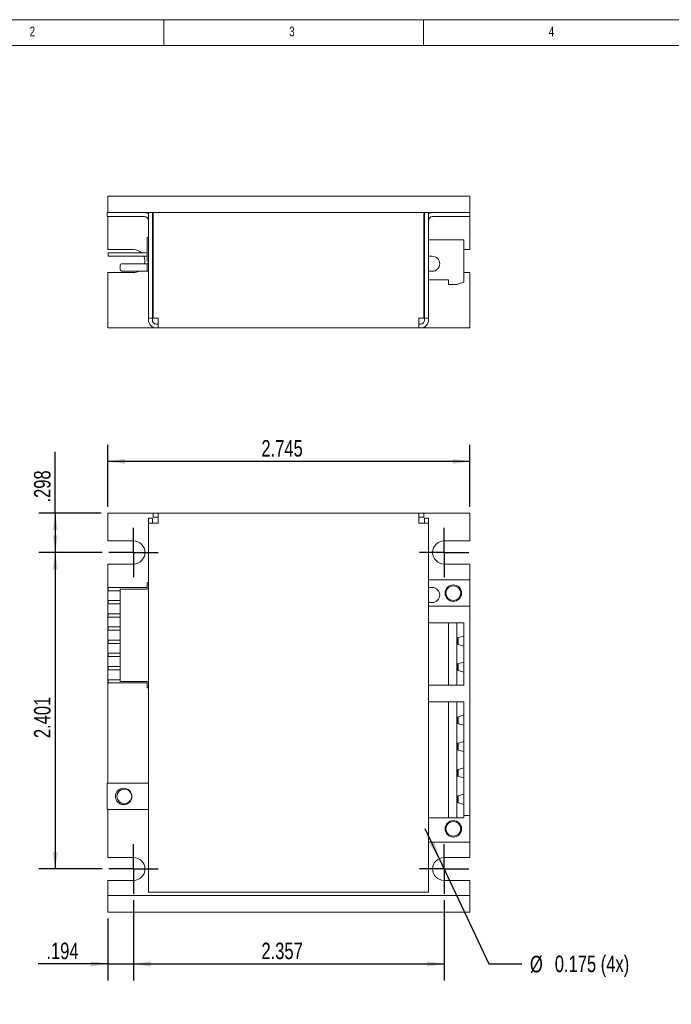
# Model space of a CAD drawing. Header units: inches. Extents: x 0.2 to 16.3, y 0.2 to 11.5.
# Tile 5 of 18: x 3.2 to 8.2, y 4 to 11.5. Entities that reach past the tile are written whole.
import ezdxf

# ---------------------------------------------------------------- set-up
doc = ezdxf.new("R2010")
doc.units = ezdxf.units.IN
doc.header["$MEASUREMENT"] = 0
doc.layers.add('FORMAT', color=7, linetype='Continuous')
doc.styles.add('SLDTEXTSTYLE0', font='TXT', dxfattribs={"width": 0.75})
doc.dimstyles.new('SLDDIMSTYLE0', dxfattribs={"dimtxt": 0.125, "dimasz": 0.13, "dimexe": 0, "dimexo": 0.0625, "dimgap": 0.03125, "dimtad": 2, "dimdec": 3, "dimzin": 12, "dimdsep": 46, "dimtxsty": 'Standard', "dimsah": 1, "dimcen": 0.09, "dimadec": 0, "dimazin": 0, "dimtfac": 1, "dimtdec": 3, "dimtofl": 0, "dimtmove": 0, "dimatfit": 3, "dimfxl": 0, "dimtolj": 1, "dimtzin": 12, "dimarcsym": 0})
doc.dimstyles.new('SLDDIMSTYLE1', dxfattribs={"dimtxt": 0.125, "dimasz": 0.13, "dimexe": 0, "dimexo": 0.0625, "dimgap": 0.03125, "dimtad": 2, "dimdec": 3, "dimzin": 12, "dimdsep": 46, "dimtxsty": 'Standard', "dimsah": 1, "dimcen": 0.09, "dimadec": 0, "dimazin": 0, "dimtfac": 1, "dimtdec": 3, "dimtofl": 0, "dimtmove": 0, "dimatfit": 3, "dimfxl": 0, "dimtolj": 1, "dimtzin": 12, "dimarcsym": 0})
doc.dimstyles.new('SLDDIMSTYLE2', dxfattribs={"dimtxt": 0.125, "dimasz": 0.13, "dimexe": 0, "dimexo": 0.0625, "dimgap": 0.03125, "dimtad": 0, "dimtih": 1, "dimtoh": 1, "dimdec": 3, "dimzin": 12, "dimdsep": 46, "dimtxsty": 'Standard', "dimsah": 1, "dimcen": 0.09, "dimadec": 0, "dimazin": 0, "dimtfac": 1, "dimtdec": 3, "dimtmove": 0, "dimatfit": 2, "dimfxl": 0, "dimtolj": 1, "dimtzin": 12, "dimarcsym": 0})

# ---------------------------------------------------------------- blocks, each defined once
blk = doc.blocks.new('*D3')
at = {"layer": 'FORMAT'}
for p, q in [((3.9063, 7.8017), (3.9063, 8.2704)), ((6.6513, 7.8017), (6.6513, 8.2704)), ((6.6513, 8.1454), (3.9063, 8.1454))]:
    blk.add_line(p, q, dxfattribs=at)
for points in [[(3.9063, 8.1454), (4.0363, 8.1254), (4.0363, 8.1654)], [(6.6513, 8.1454), (6.5213, 8.1654), (6.5213, 8.1254)]]:
    blk.add_solid(points, dxfattribs=at)
at = {"layer": 'FORMAT', "insert": (5.071, 8.3066), "char_height": 0.125, "attachment_point": 1, "style": 'SLDTEXTSTYLE0'}
blk.add_mtext('2.745', dxfattribs=at)
blk = doc.blocks.new('*D4')
at = {"layer": 'FORMAT'}
for p, q in [((3.5076, 7.7517), (3.5076, 8.2187)), ((3.8563, 7.7517), (3.3826, 7.7517)), ((3.5076, 7.7517), (3.5076, 7.4542)), ((3.8628, 7.4542), (3.3826, 7.4542))]:
    blk.add_line(p, q, dxfattribs=at)
for points in [[(3.5076, 7.7517), (3.4876, 7.6217), (3.5276, 7.6217)], [(3.5076, 7.4542), (3.5276, 7.5842), (3.4876, 7.5842)]]:
    blk.add_solid(points, dxfattribs=at)
at = {"layer": 'FORMAT', "insert": (3.3464, 7.833), "char_height": 0.125, "attachment_point": 1, "rotation": 90, "style": 'SLDTEXTSTYLE0'}
blk.add_mtext('.298', dxfattribs=at)
blk = doc.blocks.new('*D5')
at = {"layer": 'FORMAT'}
for p, q in [((3.8628, 7.4542), (3.3826, 7.4542)), ((3.5076, 7.4542), (3.5076, 5.0532)), ((3.8628, 5.0532), (3.3826, 5.0532))]:
    blk.add_line(p, q, dxfattribs=at)
for points in [[(3.5076, 7.4542), (3.4876, 7.3242), (3.5276, 7.3242)], [(3.5076, 5.0532), (3.5276, 5.1832), (3.4876, 5.1832)]]:
    blk.add_solid(points, dxfattribs=at)
at = {"layer": 'FORMAT', "insert": (3.3464, 6.046), "char_height": 0.125, "attachment_point": 1, "rotation": 90, "style": 'SLDTEXTSTYLE0'}
blk.add_mtext('2.401', dxfattribs=at)
blk = doc.blocks.new('*D6')
at = {"layer": 'FORMAT'}
for p, q in [((4.1003, 4.8157), (4.1003, 4.208)), ((3.9063, 4.6767), (3.9063, 4.208)), ((3.9063, 4.333), (3.3779, 4.333)), ((3.9063, 4.333), (4.1003, 4.333)), ((4.1003, 4.333), (4.3503, 4.333))]:
    blk.add_line(p, q, dxfattribs=at)
for points in [[(3.9063, 4.333), (3.7763, 4.353), (3.7763, 4.313)], [(4.1003, 4.333), (4.2303, 4.313), (4.2303, 4.353)]]:
    blk.add_solid(points, dxfattribs=at)
at = {"layer": 'FORMAT', "insert": (3.4404, 4.4942), "char_height": 0.125, "attachment_point": 1, "style": 'SLDTEXTSTYLE0'}
blk.add_mtext('.194', dxfattribs=at)
blk = doc.blocks.new('*D7')
at = {"layer": 'FORMAT'}
for p, q in [((4.1003, 4.8157), (4.1003, 4.208)), ((6.4573, 4.8157), (6.4573, 4.208)), ((4.1003, 4.333), (6.4573, 4.333))]:
    blk.add_line(p, q, dxfattribs=at)
for points in [[(4.1003, 4.333), (4.2303, 4.313), (4.2303, 4.353)], [(6.4573, 4.333), (6.3273, 4.353), (6.3273, 4.313)]]:
    blk.add_solid(points, dxfattribs=at)
at = {"layer": 'FORMAT', "insert": (5.071, 4.4942), "char_height": 0.125, "attachment_point": 1, "style": 'SLDTEXTSTYLE0'}
blk.add_mtext('2.357', dxfattribs=at)
blk = doc.blocks.new('*D8')
at = {"layer": 'FORMAT'}
for p, q in [((6.4201, 5.1325), (6.314, 5.3588)), ((6.4201, 5.1325), (6.7951, 4.333)), ((6.7951, 4.333), (7.0451, 4.333))]:
    blk.add_line(p, q, dxfattribs=at)
blk.add_solid([(6.4201, 5.1325), (6.383, 5.2586), (6.3468, 5.2417)], dxfattribs=at)
at = {"layer": 'FORMAT', "char_height": 0.125, "attachment_point": 1, "style": 'SLDTEXTSTYLE0'}
for s, insert in [('0.175 (4x)', (7.2961, 4.396)), ('%%c', (7.1076, 4.3941))]:
    blk.add_mtext(s, dxfattribs=dict(at, insert=insert))
blk = doc.blocks.new('SW_CENTERMARKSYMBOL_0')
at = {"layer": 'FORMAT', "color": 0}
for p, q in [((0, 0.1), (0, 0.1875)), ((0, 0), (0, 0.1)), ((0, 0), (-0.1, 0)), ((0, 0), (0, -0.1)), ((0, 0), (0.1, 0)), ((0.1, 0), (0.1875, 0)), ((-0.1, 0), (-0.1875, 0)), ((0, -0.1), (0, -0.1875))]:
    blk.add_line(p, q, dxfattribs=at)
blk = doc.blocks.new('SW_CENTERMARKSYMBOL_1')
at = {"layer": 'FORMAT', "color": 0}
for p, q in [((0, 0.1), (0, 0.1875)), ((0, 0), (0, 0.1)), ((0, 0), (-0.1, 0)), ((0, 0), (0, -0.1)), ((0, 0), (0.1, 0)), ((0.1, 0), (0.1875, 0)), ((-0.1, 0), (-0.1875, 0)), ((0, -0.1), (0, -0.1875))]:
    blk.add_line(p, q, dxfattribs=at)
blk = doc.blocks.new('SW_CENTERMARKSYMBOL_2')
at = {"layer": 'FORMAT', "color": 0}
for p, q in [((0, 0.1), (0, 0.1875)), ((0, 0), (0, 0.1)), ((0, 0), (-0.1, 0)), ((0, 0), (0, -0.1)), ((0, 0), (0.1, 0)), ((0.1, 0), (0.1875, 0)), ((-0.1, 0), (-0.1875, 0)), ((0, -0.1), (0, -0.1875))]:
    blk.add_line(p, q, dxfattribs=at)
blk = doc.blocks.new('SW_CENTERMARKSYMBOL_3')
at = {"layer": 'FORMAT', "color": 0}
for p, q in [((0, 0.1), (0, 0.1875)), ((0, 0), (0, 0.1)), ((0, 0), (-0.1, 0)), ((0, 0), (0, -0.1)), ((0, 0), (0.1, 0)), ((0.1, 0), (0.1875, 0)), ((-0.1, 0), (-0.1875, 0)), ((0, -0.1), (0, -0.1875))]:
    blk.add_line(p, q, dxfattribs=at)

msp = doc.modelspace()

# ---------------------------------------------------------------- linework, layer by layer
at = {"color": 7, "linetype": 'Continuous', "lineweight": 0}
for p, q in [((16.3386, 11.4961), (0.1969, 11.4961)), ((4.3307, 11.4961), (4.3307, 11.2992)), ((6.2992, 11.2992), (6.2992, 11.4961)), ((16.1417, 11.2992), (0.3937, 11.2992))]:
    msp.add_line(p, q, dxfattribs=at)
at = {"color": 7, "linetype": 'Continuous', "lineweight": 15}
for p, q in [((3.9063, 10.1575), (3.9063, 10.0325)), ((6.6513, 10.1575), (3.9063, 10.1575)), ((4.1003, 10.1575), (3.9063, 10.1575)), ((4.1003, 10.1575), (3.9063, 10.1575)), ((4.1878, 10.1575), (4.1003, 10.1575)), ((4.1878, 10.1575), (4.1003, 10.1575)), ((6.4573, 10.1575), (6.3698, 10.1575)), ((6.4573, 10.1575), (6.3698, 10.1575)), ((6.6513, 10.1575), (6.4573, 10.1575)), ((6.6513, 10.1575), (6.4573, 10.1575)), ((6.6513, 10.1575), (6.6513, 10.0325)), ((3.9013, 10.0325), (3.9013, 10.0025)), ((3.9063, 10.0325), (3.9013, 10.0325)), ((6.6513, 10.0325), (3.9063, 10.0325)), ((4.1003, 10.0325), (3.9063, 10.0325)), ((4.1878, 10.0325), (4.1003, 10.0325)), ((4.2138, 10.0325), (4.2138, 9.2325)), ((4.2138, 10.0325), (4.2138, 10.0244)), ((4.2438, 10.0325), (4.2438, 9.2325)), ((4.2438, 10.0325), (4.2438, 9.9575)), ((4.2508, 9.2325), (4.2508, 10.0325)), ((4.2508, 10.0325), (6.3017, 10.0325)), ((6.3017, 10.0325), (6.3017, 9.2325)), ((6.3088, 10.0325), (6.3088, 9.2325)), ((6.3088, 10.0325), (6.3088, 9.9575)), ((6.3088, 10.0325), (6.3088, 9.9575)), ((6.3388, 10.0325), (6.3388, 9.2325)), ((6.3388, 10.0325), (6.3388, 10.0244)), ((6.3388, 10.0325), (6.3388, 10.0244)), ((6.4573, 10.0325), (6.3698, 10.0325)), ((6.6513, 10.0325), (6.4573, 10.0325)), ((6.6513, 10.0025), (6.6513, 10.0325)), ((4.1838, 10.0025), (3.9013, 10.0025)), ((3.9063, 10.0025), (3.9063, 9.9525)), ((3.9063, 9.9525), (3.9063, 9.7525)), ((4.2138, 9.9725), (4.2138, 9.9575)), ((4.2138, 9.9725), (4.2138, 9.9575)), ((4.2438, 9.9725), (4.2438, 9.9575)), ((6.3088, 9.9725), (6.3088, 9.9575)), ((6.3088, 9.9725), (6.3088, 9.9575)), ((6.3388, 9.9725), (6.3388, 9.9575)), ((6.3388, 9.9725), (6.3388, 9.9575)), ((6.3388, 9.9725), (6.3388, 9.9575)), ((6.3388, 9.9725), (6.3388, 9.9575)), ((6.6513, 10.0025), (6.3688, 10.0025)), ((6.6513, 9.9525), (6.6513, 10.0025)), ((6.6513, 9.7525), (6.6513, 9.9525)), ((6.3088, 9.9075), (6.3017, 9.9075)), ((4.2046, 9.6645), (4.2046, 9.8445)), ((4.2046, 9.8445), (4.2138, 9.8445)), ((4.2438, 9.8445), (4.2508, 9.8445)), ((6.3088, 9.8445), (6.3017, 9.8445)), ((6.3388, 9.8248), (6.6075, 9.8248)), ((6.6075, 9.8248), (6.6075, 9.5059)), ((3.9063, 9.7525), (4.1003, 9.7525)), ((3.9096, 9.727), (4.2046, 9.727)), ((3.9096, 9.702), (3.9096, 9.727)), ((6.6075, 9.7525), (6.6513, 9.7525)), ((4.2046, 9.702), (3.9096, 9.702)), ((4.0096, 9.6445), (4.2046, 9.6445)), ((4.2046, 9.5895), (4.2046, 9.6445)), ((3.9063, 9.5775), (3.9063, 9.1575)), ((4.1003, 9.5775), (3.9063, 9.5775)), ((3.9996, 9.5995), (3.9996, 9.6345)), ((4.2046, 9.5895), (4.0096, 9.5895)), ((4.2138, 9.5895), (4.2046, 9.5895)), ((4.2508, 9.5895), (4.2438, 9.5895)), ((6.3088, 9.5645), (6.3017, 9.5645)), ((6.6513, 9.5775), (6.6075, 9.5775)), ((6.6513, 9.1575), (6.6513, 9.5775)), ((6.3088, 9.5228), (6.3017, 9.5228)), ((6.4894, 9.5228), (6.3388, 9.5228)), ((6.4894, 9.4862), (6.4894, 9.5228)), ((6.6075, 9.5059), (6.5534, 9.4862)), ((6.5534, 9.4862), (6.4894, 9.4862)), ((4.2438, 9.2325), (4.2138, 9.2325)), ((4.2138, 9.2325), (4.2138, 9.2175)), ((4.2438, 9.2325), (4.2438, 9.2175)), ((4.2888, 9.2325), (4.2508, 9.2325)), ((4.2888, 9.2175), (4.2888, 9.2325)), ((4.2888, 9.1575), (4.2888, 9.2175)), ((6.3017, 9.2325), (6.2638, 9.2325)), ((6.2638, 9.2325), (6.2638, 9.2175)), ((6.2638, 9.2175), (6.2638, 9.1575)), ((6.3388, 9.2325), (6.3088, 9.2325)), ((6.3088, 9.2325), (6.3088, 9.2175)), ((6.3388, 9.2325), (6.3388, 9.2175)), ((3.9063, 9.1575), (4.2738, 9.1575)), ((4.2888, 9.1875), (4.2738, 9.1875)), ((4.2888, 9.1575), (4.2738, 9.1575)), ((6.2638, 9.1575), (4.2888, 9.1575)), ((6.2788, 9.1875), (6.2638, 9.1875)), ((6.2788, 9.1575), (6.2638, 9.1575)), ((6.2788, 9.1575), (6.6513, 9.1575)), ((3.9063, 7.7517), (3.9063, 7.5417)), ((4.2508, 7.7517), (3.9063, 7.7517)), ((4.2438, 7.7147), (4.2138, 7.7147)), ((4.2138, 7.7147), (4.2138, 7.6767)), ((4.2438, 7.7147), (4.2438, 7.6767)), ((4.2508, 7.7517), (4.2508, 7.7217)), ((4.2888, 7.7517), (4.2508, 7.7517)), ((4.2888, 7.7217), (4.2508, 7.7217)), ((4.2888, 7.7517), (6.2638, 7.7517)), ((4.2888, 7.6917), (4.2888, 7.7517)), ((6.2638, 7.7517), (6.2638, 7.6917)), ((6.3017, 7.7517), (6.2638, 7.7517)), ((6.3017, 7.7217), (6.2638, 7.7217)), ((6.3017, 7.7217), (6.3017, 7.7517)), ((6.6513, 7.7517), (6.3017, 7.7517)), ((6.3388, 7.7147), (6.3088, 7.7147)), ((6.3088, 7.7147), (6.3088, 7.6767)), ((6.3388, 7.7147), (6.3388, 7.6767)), ((6.6513, 7.5417), (6.6513, 7.7517)), ((4.2138, 4.8767), (4.2138, 7.6767)), ((4.2138, 7.6767), (4.2738, 7.6767)), ((4.2888, 7.6767), (4.2738, 7.6767)), ((4.2888, 7.6917), (4.2888, 7.6767)), ((6.2638, 7.6767), (6.2638, 7.6917)), ((6.2788, 7.6767), (6.2638, 7.6767)), ((6.2788, 7.6767), (6.3388, 7.6767)), ((6.3388, 7.6767), (6.3388, 4.8767)), ((3.9063, 7.5417), (4.1003, 7.5417)), ((6.4573, 7.5417), (6.6513, 7.5417)), ((3.9063, 7.3667), (3.9063, 5.7037)), ((4.1003, 7.3667), (3.9063, 7.3667)), ((6.6513, 7.3667), (6.4573, 7.3667)), ((6.6513, 7.2457), (6.6513, 7.3667)), ((6.6513, 7.2457), (6.3688, 7.2457)), ((6.6513, 7.0457), (6.6513, 7.2457)), ((4.2046, 7.1892), (3.9096, 7.1892)), ((3.9096, 7.1642), (3.9096, 7.1892)), ((3.9996, 6.4767), (3.9996, 7.1767)), ((3.9996, 7.1767), (4.0096, 7.1767)), ((4.2046, 7.1767), (4.0096, 7.1767)), ((4.2046, 7.2267), (4.2046, 7.1767)), ((4.2138, 7.2267), (4.2046, 7.2267)), ((4.2138, 7.2267), (4.2046, 7.2267)), ((3.9996, 7.1642), (3.9096, 7.1642)), ((3.9096, 7.0642), (3.9096, 7.0892)), ((3.9996, 7.0892), (3.9096, 7.0892)), ((3.9996, 7.0642), (3.9096, 7.0642)), ((6.3688, 7.0457), (6.3388, 7.0457)), ((6.3688, 7.0457), (6.6513, 7.0457)), ((6.6513, 5.4577), (6.6513, 7.0457)), ((3.9096, 6.9642), (3.9096, 6.9892)), ((3.9996, 6.9892), (3.9096, 6.9892)), ((3.9996, 6.9642), (3.9096, 6.9642)), ((3.9996, 6.8892), (3.9096, 6.8892)), ((3.9096, 6.8642), (3.9096, 6.8892)), ((6.4894, 6.9195), (6.3388, 6.9195)), ((6.4894, 6.4471), (6.4894, 6.9195)), ((6.5534, 6.9195), (6.4894, 6.9195)), ((6.5534, 6.9195), (6.5534, 6.4471)), ((6.6075, 6.9195), (6.5534, 6.9195)), ((6.6075, 6.9195), (6.6075, 6.8201)), ((3.9996, 6.8642), (3.9096, 6.8642)), ((6.5563, 6.8056), (6.6075, 6.8201)), ((6.5563, 6.7579), (6.5563, 6.8056)), ((6.5634, 6.8076), (6.5634, 6.7559)), ((6.6075, 6.8201), (6.6075, 6.7434)), ((3.9996, 6.7892), (3.9096, 6.7892)), ((3.9096, 6.7642), (3.9096, 6.7892)), ((3.9996, 6.7642), (3.9096, 6.7642)), ((6.5563, 6.7914), (6.5583, 6.7909)), ((6.5583, 6.7726), (6.5563, 6.7721)), ((6.6075, 6.7434), (6.5563, 6.7579)), ((6.5583, 6.7909), (6.5583, 6.7726)), ((6.6075, 6.6233), (6.6075, 6.7434)), ((3.9996, 6.6892), (3.9096, 6.6892)), ((3.9096, 6.6642), (3.9096, 6.6892)), ((3.9996, 6.6642), (3.9096, 6.6642)), ((3.9096, 6.5642), (3.9096, 6.5892)), ((3.9996, 6.5892), (3.9096, 6.5892)), ((6.5563, 6.6087), (6.6075, 6.6233)), ((6.5563, 6.5611), (6.5563, 6.6087)), ((6.5563, 6.5946), (6.5583, 6.594)), ((6.5563, 6.5752), (6.5583, 6.5758)), ((6.5583, 6.594), (6.5583, 6.5758)), ((6.5634, 6.6107), (6.5634, 6.559)), ((6.6075, 6.6233), (6.6075, 6.5465)), ((3.9996, 6.5642), (3.9096, 6.5642)), ((6.6075, 6.5465), (6.5563, 6.5611)), ((6.6075, 6.5465), (6.6075, 6.4471)), ((3.9096, 6.4642), (3.9096, 6.4892)), ((3.9996, 6.4892), (3.9096, 6.4892)), ((4.2046, 6.4642), (3.9096, 6.4642)), ((4.0096, 6.4767), (3.9996, 6.4767)), ((4.0096, 6.4767), (4.2046, 6.4767)), ((4.2046, 6.4767), (4.2046, 6.4267)), ((4.2046, 6.4267), (4.2138, 6.4267)), ((6.4894, 6.4471), (6.3388, 6.4471)), ((6.5534, 6.4471), (6.4894, 6.4471)), ((6.5534, 6.4471), (6.6075, 6.4471)), ((6.4894, 6.3211), (6.3388, 6.3211)), ((6.4894, 5.4424), (6.4894, 6.3211)), ((6.5534, 6.3211), (6.4894, 6.3211)), ((6.5534, 6.3211), (6.5534, 5.4424)), ((6.6075, 6.3211), (6.5534, 6.3211)), ((6.6075, 6.3211), (6.6075, 6.2201)), ((6.5563, 6.2056), (6.6075, 6.2201)), ((6.5563, 6.1579), (6.5563, 6.2056)), ((6.5634, 6.2076), (6.5634, 6.1559)), ((6.6075, 6.2201), (6.6075, 6.1434)), ((6.5563, 6.1914), (6.5583, 6.1909)), ((6.5563, 6.1721), (6.5583, 6.1726)), ((6.6075, 6.1434), (6.5563, 6.1579)), ((6.5583, 6.1909), (6.5583, 6.1726)), ((6.6075, 6.0201), (6.6075, 6.1434)), ((6.5563, 6.0056), (6.6075, 6.0201)), ((6.5563, 5.9579), (6.5563, 6.0056)), ((6.5583, 5.9909), (6.5563, 5.9914)), ((6.5583, 5.9909), (6.5583, 5.9726)), ((6.5634, 6.0076), (6.5634, 5.9559)), ((6.6075, 6.0201), (6.6075, 5.9434)), ((6.5583, 5.9726), (6.5563, 5.9721)), ((6.6075, 5.9434), (6.5563, 5.9579)), ((6.6075, 5.8201), (6.6075, 5.9434)), ((6.5563, 5.8056), (6.6075, 5.8201)), ((6.5563, 5.7579), (6.5563, 5.8056)), ((6.5563, 5.7914), (6.5583, 5.7909)), ((6.5583, 5.7726), (6.5563, 5.7721)), ((6.6075, 5.7434), (6.5563, 5.7579)), ((6.5583, 5.7909), (6.5583, 5.7726)), ((6.5634, 5.8076), (6.5634, 5.7559)), ((6.6075, 5.8201), (6.6075, 5.7434)), ((3.9013, 5.7037), (3.9013, 5.5037)), ((4.1838, 5.7037), (3.9013, 5.7037)), ((4.2138, 5.7037), (4.1838, 5.7037)), ((6.6075, 5.6201), (6.6075, 5.7434)), ((6.5563, 5.6056), (6.6075, 5.6201)), ((6.5563, 5.5579), (6.5563, 5.6056)), ((6.5634, 5.6076), (6.5634, 5.5559)), ((6.6075, 5.6201), (6.6075, 5.5434)), ((6.5563, 5.5914), (6.5583, 5.5909)), ((6.5583, 5.5726), (6.5563, 5.5721)), ((6.6075, 5.5434), (6.5563, 5.5579)), ((6.5583, 5.5909), (6.5583, 5.5726)), ((6.6075, 5.5434), (6.6075, 5.4424)), ((3.9013, 5.5037), (4.1838, 5.5037)), ((3.9063, 5.5037), (3.9063, 5.1407)), ((4.1838, 5.5037), (4.2138, 5.5037)), ((6.6513, 5.4577), (6.6075, 5.4577)), ((6.6513, 5.2577), (6.6513, 5.4577)), ((6.4894, 5.4424), (6.3388, 5.4424)), ((6.4894, 5.4424), (6.5534, 5.4424)), ((6.5534, 5.4424), (6.6075, 5.4424)), ((6.3688, 5.2577), (6.3388, 5.2577)), ((6.3688, 5.2577), (6.6513, 5.2577)), ((6.6513, 5.1407), (6.6513, 5.2577)), ((3.9063, 5.1407), (4.1003, 5.1407)), ((6.4573, 5.1407), (6.6513, 5.1407)), ((4.1003, 4.9657), (3.9063, 4.9657)), ((3.9063, 4.9657), (3.9063, 4.9317)), ((3.9063, 4.9317), (3.9063, 4.8517)), ((6.6513, 4.9657), (6.4573, 4.9657)), ((6.6513, 4.9317), (6.6513, 4.9657)), ((6.6513, 4.8517), (6.6513, 4.9317)), ((4.2738, 4.8767), (4.2138, 4.8767)), ((4.2738, 4.8767), (6.2788, 4.8767)), ((6.3388, 4.8767), (6.2788, 4.8767)), ((3.9063, 4.7267), (3.9063, 4.8517)), ((3.9063, 4.8517), (6.6513, 4.8517)), ((3.9063, 4.8517), (4.1003, 4.8517)), ((4.1003, 4.8517), (4.1878, 4.8517)), ((6.3698, 4.8517), (6.4573, 4.8517)), ((6.4573, 4.8517), (6.6513, 4.8517)), ((6.6513, 4.7267), (6.6513, 4.8517)), ((3.9063, 4.7267), (6.6513, 4.7267)), ((3.9063, 4.7267), (4.1003, 4.7267)), ((4.1003, 4.7267), (4.1878, 4.7267)), ((6.3698, 4.7267), (6.4573, 4.7267)), ((6.4573, 4.7267), (6.6513, 4.7267))]:
    msp.add_line(p, q, dxfattribs=at)
at = {"color": 7, "linetype": 'Continuous', "lineweight": 15, "flags": 128}
msp.add_lwpolyline([(6.3388, 7.2457), (6.3394, 7.2457), (6.3411, 7.2457), (6.3438, 7.2457), (6.3476, 7.2457), (6.3521, 7.2457), (6.3573, 7.2457), (6.3629, 7.2457), (6.3688, 7.2457)], dxfattribs=at)
at = {"color": 7, "linetype": 'Continuous', "lineweight": 15}
for centre, radius in [((6.5263, 7.1457), 0.0625), ((6.5263, 7.1457), 0.056), ((4.0263, 5.6037), 0.0625), ((4.0313, 5.6037), 0.056), ((6.5263, 5.3577), 0.0625), ((6.5263, 5.3577), 0.056)]:
    msp.add_circle(centre, radius, dxfattribs=at)
for centre, radius, start, end in [((4.1838, 9.9725), 0.06, 60, 90), ((6.3688, 9.9725), 0.06, 90, 120), ((4.1838, 9.9725), 0.03, 360, 90), ((6.3688, 9.9725), 0.03, 90, 180), ((4.1003, 9.665), 0.0875, 45.1188, 90), ((4.0096, 9.6345), 0.01, 90, 180), ((4.1003, 9.665), 0.0875, 346.45048, 25.0151), ((4.2046, 9.6545), 0.01, 22.88904, 90), ((4.2046, 9.6545), 0.01, 270, 337.11096), ((6.3668, 9.6445), 0.057, 0, 90), ((6.3668, 9.6445), 0.057, 270, 0), ((4.0096, 9.5995), 0.01, 180, 270), ((4.1003, 9.665), 0.0875, 270, 300.36109), ((4.2738, 9.2175), 0.06, 180, 270), ((4.2738, 9.2175), 0.03, 180, 270), ((6.2788, 9.2175), 0.06, 270, 0), ((6.2788, 9.2175), 0.03, 270, 0), ((4.1003, 7.4542), 0.0875, 270, 90), ((6.4573, 7.4542), 0.0875, 90, 270), ((6.3668, 7.1317), 0.057, 0, 90), ((6.3668, 7.1317), 0.057, 270, 360), ((4.1003, 5.0532), 0.0875, 270, 90), ((6.4573, 5.0532), 0.0875, 90, 270)]:
    msp.add_arc(centre, radius, start, end, dxfattribs=at)
for points in [[(6.3668, 9.7015), (6.3388, 9.7015)], [(6.3388, 9.5875), (6.3668, 9.5875)], [(4.2138, 9.4752), (4.2135, 9.4752)], [(4.2138, 9.4706), (4.2135, 9.4706)], [(4.2135, 7.2034), (4.2138, 7.2034)], [(6.3668, 7.1887), (6.3388, 7.1887)], [(4.2135, 7.0969), (4.2138, 7.0969)], [(6.3388, 7.0747), (6.3668, 7.0747)], [(4.2135, 6.9904), (4.2138, 6.9904)], [(4.2135, 6.8839), (4.2138, 6.8839)], [(4.2135, 6.7774), (4.2138, 6.7774)]]:
    msp.add_open_spline(points, degree=1, dxfattribs=at)

# ---------------------------------------------------------------- block references
at = {"layer": 'FORMAT'}
for name, p in [('SW_CENTERMARKSYMBOL_0', (4.1003, 7.4542)), ('SW_CENTERMARKSYMBOL_1', (6.4573, 7.4542)), ('SW_CENTERMARKSYMBOL_3', (4.1003, 5.0532)), ('SW_CENTERMARKSYMBOL_2', (6.4573, 5.0532))]:
    msp.add_blockref(name, p, dxfattribs=at)

# ---------------------------------------------------------------- texts
at = {"color": 7, "linetype": 'Continuous', "lineweight": 0, "char_height": 0.0729, "attachment_point": 1, "style": 'SLDTEXTSTYLE0'}
for s, insert in [('2', (3.3136, 11.4436)), ('3', (5.2822, 11.4436)), ('4', (7.2507, 11.4436))]:
    msp.add_mtext(s, dxfattribs=dict(at, insert=insert))

# ---------------------------------------------------------------- dimensions: what is measured, and where the dimension line sits
at = {"layer": 'FORMAT'}
for base, p1, p2, angle, dimstyle, picture, middle in [((3.9063, 8.1454), (6.6513, 7.7517), (3.9063, 7.7517), 0, 'SLDDIMSTYLE0', '*D3', (5.2788, 8.1454)), ((3.5075699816, 7.4542374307), (3.9062748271, 7.7517374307), (3.9127748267, 7.4542374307), 90, 'SLDDIMSTYLE0', '*D4', (3.5075699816, 7.9945768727)), ((3.5076, 5.0532), (3.9128, 7.4542), (3.9128, 5.0532), 90, 'SLDDIMSTYLE0', '*D5', (3.5076, 6.2537)), ((4.1003, 4.333), (3.9063, 4.7267), (4.1003, 4.8657), 0, 'SLDDIMSTYLE1', '*D6', (3.602, 4.333)), ((6.4573, 4.333), (4.1003, 4.8657), (6.4573, 4.8657), 0, 'SLDDIMSTYLE0', '*D7', (5.2788, 4.333))]:
    dim = msp.add_linear_dim(base=base, p1=p1, p2=p2, angle=angle, dimstyle=dimstyle, dxfattribs=at)
    dim.commit()
    dim.dimension.update_dxf_attribs({"geometry": picture, "text_midpoint": middle, "dimtype": 160})
dim = msp.add_radius_dim(center=(6.4573, 5.0532), mpoint=(6.4201, 5.1325), text='%%c0.175 (4x)', dimstyle='SLDDIMSTYLE2', override={"dimpost": '<>'}, dxfattribs=at)
dim.commit()
dim.dimension.update_dxf_attribs({"geometry": '*D8', "text_midpoint": (7.5804, 4.333), "dimtype": 164})

doc.saveas('drawing.dxf')
